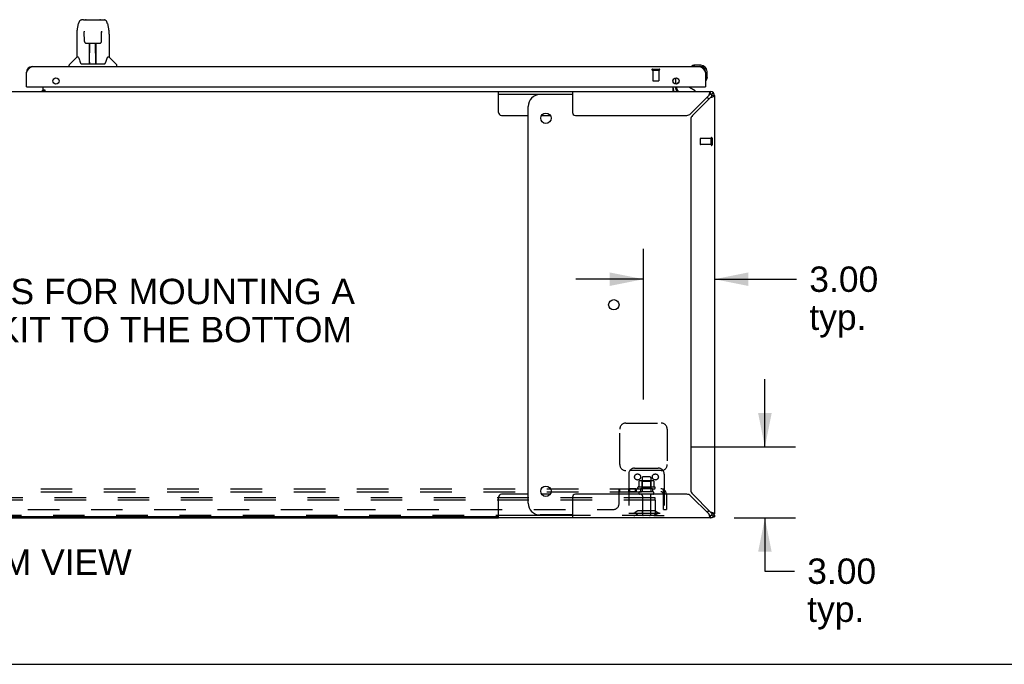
# Model space of a CAD drawing. Header units: inches. Extents: x 0 to 243, y 0 to 157.
# Tile 3 of 22: x 79 to 121, y 0 to 27. Entities that reach past the tile are written whole.
import ezdxf

# ---------------------------------------------------------------- set-up
doc = ezdxf.new("R2010")
doc.units = ezdxf.units.IN
doc.header["$LTSCALE"] = 13.357143
doc.header["$MEASUREMENT"] = 0
doc.linetypes.add('HIDDEN', pattern=[0.2, 0.1, -0.1])
doc.layers.get('0').update_dxf_attribs({"linetype": 'CONTINUOUS'})
for name, color, linetype in [('02___PRT_ALL_AXES', 7, 'CONTINUOUS'), ('DEFAULT_2', 8, 'HIDDEN'), ('DIMENSIONS', 7, 'CONTINUOUS')]:
    doc.layers.add(name, color=color, linetype=linetype)
doc.styles.get("Standard").update_dxf_attribs({"font": 'arial.ttf'})
doc.dimstyles.new('DIMSTYLE_3', dxfattribs={"dimtxt": 1.071429, "dimasz": 1.428571, "dimexe": 0.09, "dimexo": 0.07, "dimgap": 0.0375, "dimtad": 0, "dimtih": 1, "dimtoh": 1, "dimzin": 4, "dimdsep": 46, "dimtxsty": 'Standard', "dimblk": '_FILLED', "dimblk1": '_FILLED', "dimblk2": '_FILLED', "dimcen": 0.09, "dimazin": 1, "dimtfac": 1, "dimtdec": 3, "dimtofl": 0, "dimtmove": 0, "dimatfit": 3, "dimldrblk": '_FILLED', "dimfxl": 1, "dimtolj": 1, "dimtzin": 4, "dimarcsym": 0})

# ---------------------------------------------------------------- blocks, each defined once
blk = doc.blocks.new('_FILLED')
at = {"color": 0, "linetype": 'ByBlock'}
blk.add_solid([(0, 0), (-1, 0.2), (-1, -0.2)], dxfattribs=at)
blk = doc.blocks.new('*D22')
at = {"layer": 'DIMENSIONS', "color": 2, "linetype": 'Continuous'}
for p, q in [((105.508, 11.181), (105.508, 17.548)), ((105.508, 16.262), (102.65, 16.262)), ((108.508, 16.262), (111.976, 16.262))]:
    blk.add_line(p, q, dxfattribs=at)
at = {"layer": 'DIMENSIONS', "color": 2, "linetype": 'Continuous', "xscale": 1.4285714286, "yscale": 1.4285714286, "zscale": 1.4285714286}
blk.add_blockref('_FILLED', (105.508, 16.262), dxfattribs=at)
at = {"layer": 'DIMENSIONS', "color": 2, "linetype": 'Continuous', "xscale": 1.4285714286, "yscale": 1.4285714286, "zscale": 1.4285714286, "rotation": 180}
blk.add_blockref('_FILLED', (108.508, 16.262), dxfattribs=at)
at = {"layer": 'DIMENSIONS', "color": 2, "linetype": 'Continuous', "insert": (112.512, 16.798), "char_height": 1.0714, "width": 2.91158, "attachment_point": 1, "line_spacing_factor": 0.9}
blk.add_mtext('3.00\\Ptyp.', dxfattribs=at)
blk = doc.blocks.new('*D23')
at = {"layer": 'DIMENSIONS', "color": 2, "linetype": 'Continuous'}
for p, q in [((110.636, 9.181), (110.636, 12.039)), ((107.508, 9.181), (111.922, 9.181)), ((109.341, 6.181), (111.922, 6.181)), ((110.636, 6.181), (110.636, 3.932)), ((110.636, 3.932), (111.886, 3.932))]:
    blk.add_line(p, q, dxfattribs=at)
at = {"layer": 'DIMENSIONS', "color": 2, "linetype": 'Continuous', "xscale": 1.4285714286, "yscale": 1.4285714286, "zscale": 1.4285714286}
for p, rotation in [((110.636, 9.181), 270), ((110.636, 6.181), 90)]:
    blk.add_blockref('_FILLED', p, dxfattribs=dict(at, rotation=rotation))
at = {"layer": 'DIMENSIONS', "color": 2, "linetype": 'Continuous', "insert": (112.422, 4.468), "char_height": 1.0714, "width": 2.91158, "attachment_point": 1, "line_spacing_factor": 0.9}
blk.add_mtext('3.00\\Ptyp.', dxfattribs=at)

msp = doc.modelspace()

# ---------------------------------------------------------------- linework, layer by layer
at = {"color": 7, "linetype": 'Continuous'}
for p, q in [((81.584, 26.748), (81.649, 27.053)), ((81.853, 27.208), (81.773, 27.208)), ((81.854, 27.208), (82.661, 27.208)), ((81.859, 27.208), (81.858, 27.208)), ((81.964, 27.22), (82.551, 27.22)), ((82.662, 27.208), (82.742, 27.208)), ((82.866, 27.053), (82.931, 26.748)), ((81.891, 26.696), (81.871, 26.696)), ((81.89, 26.732), (81.89, 26.729)), ((81.89, 26.729), (81.89, 26.724)), ((81.89, 26.724), (81.891, 26.716)), ((81.891, 26.716), (81.891, 26.706)), ((81.898, 26.302), (81.891, 26.706)), ((82.617, 26.302), (82.624, 26.713)), ((82.624, 26.713), (82.625, 26.722)), ((82.644, 26.696), (82.624, 26.696)), ((82.625, 26.722), (82.625, 26.727)), ((81.569, 26.605), (81.569, 25.633)), ((81.978, 26.224), (82.098, 26.224)), ((82.108, 25.378), (82.123, 26.224)), ((82.116, 25.809), (82.116, 26.224)), ((82.134, 26.225), (82.381, 26.225)), ((82.384, 25.358), (82.368, 26.225)), ((82.372, 26.225), (82.372, 26.161)), ((82.399, 25.358), (82.399, 26.224)), ((82.417, 26.224), (82.537, 26.224)), ((82.947, 26.604), (82.947, 25.633)), ((82.122, 26.161), (82.116, 26.161)), ((82.119, 25.999), (82.116, 25.999)), ((82.119, 25.987), (82.116, 25.987)), ((82.37, 26.161), (82.399, 26.161)), ((82.399, 25.999), (82.372, 25.999)), ((82.399, 25.987), (82.373, 25.987)), ((81.563, 25.627), (81.265, 25.33)), ((81.642, 25.633), (81.569, 25.633)), ((81.736, 25.381), (81.742, 25.374)), ((82.109, 25.429), (82.109, 25.404)), ((82.377, 25.759), (82.399, 25.759)), ((82.399, 25.755), (82.377, 25.755)), ((82.383, 25.404), (82.382, 25.429)), ((82.947, 25.633), (82.873, 25.633)), ((82.952, 25.627), (83.25, 25.33)), ((81.254, 25.239), (81.254, 25.302)), ((81.772, 25.358), (82.743, 25.358)), ((82.116, 25.358), (82.116, 25.362)), ((83.261, 25.239), (83.261, 25.302)), ((107.544, 25.254), (107.538, 25.253)), ((107.635, 25.297), (107.673, 25.299)), ((107.93, 25.299), (107.673, 25.299)), ((108.133, 24.993), (108.133, 25.036)), ((108.193, 24.78), (108.193, 25.036)), ((106.758, 24.59), (106.758, 24.681)), ((107.013, 24.612), (106.933, 24.532)), ((108.146, 24.645), (108.148, 24.651)), ((108.193, 24.78), (108.19, 24.742)), ((57.631, 24.181), (99.384, 24.181)), ((79.465, 24.385), (79.445, 24.385)), ((80.154, 24.264), (80.082, 24.192)), ((80.154, 24.216), (80.154, 24.385)), ((80.154, 24.262), (80.222, 24.262)), ((80.154, 24.181), (80.154, 24.211)), ((80.222, 24.211), (80.154, 24.211)), ((80.222, 24.262), (80.222, 24.211)), ((99.384, 23.306), (99.384, 24.181)), ((106.758, 24.21), (106.758, 24.385)), ((106.904, 24.385), (106.904, 24.338)), ((107.691, 24.22), (107.452, 24.358)), ((107.691, 24.181), (107.691, 24.22)), ((108.113, 24.385), (108.133, 24.385)), ((108.341, 24.077), (108.341, 24.181)), ((108.459, 24.133), (108.385, 24.059)), ((99.384, 24.077), (102.508, 24.077)), ((102.508, 24.056), (101.139, 24.056)), ((108.508, 24.015), (108.404, 24.015)), ((100.639, 6.806), (100.639, 23.556)), ((99.509, 23.181), (100.639, 23.181)), ((101.21, 23.181), (101.568, 23.181)), ((100.639, 7.181), (99.509, 7.181)), ((101.568, 7.181), (101.21, 7.181)), ((99.384, 6.181), (99.384, 7.056)), ((102.508, 6.285), (99.384, 6.285)), ((102.508, 6.306), (101.139, 6.306)), ((108.341, 6.181), (108.341, 6.285)), ((108.459, 6.23), (108.385, 6.304)), ((108.404, 6.348), (108.508, 6.348)), ((99.384, 6.233), (57.631, 6.233)), ((108.404, 6.194), (108.404, 6.181)), ((108.462, 6.233), (108.508, 6.233)), ((0, 0), (242.857, 0))]:
    msp.add_line(p, q, dxfattribs=at)
at = {"color": 3, "linetype": 'Continuous'}
for p, q in [((79.445, 24.385), (79.445, 24.993)), ((79.692, 25.239), (107.886, 25.239)), ((108.133, 24.993), (108.133, 24.385)), ((106.862, 24.767), (106.862, 24.504)), ((79.465, 24.385), (108.113, 24.385)), ((79.982, 24.192), (80.154, 24.192)), ((80.154, 24.216), (80.222, 24.216)), ((99.384, 24.181), (108.341, 24.181)), ((102.508, 24.181), (102.508, 23.306)), ((106.862, 24.385), (106.862, 24.324)), ((108.265, 24.015), (107.496, 23.246)), ((107.572, 23.17), (108.341, 23.939)), ((108.393, 23.954), (108.417, 23.962)), ((108.508, 24.015), (108.508, 6.348)), ((102.633, 23.181), (107.34, 23.181)), ((107.508, 23.014), (107.508, 7.349)), ((107.34, 7.181), (102.633, 7.181)), ((107.496, 7.117), (108.265, 6.348)), ((108.341, 6.424), (107.572, 7.193)), ((102.508, 7.056), (102.508, 6.181)), ((108.28, 6.296), (108.288, 6.272)), ((108.508, 6.296), (108.508, 6.233)), ((57.631, 6.181), (99.384, 6.181)), ((108.341, 6.181), (99.384, 6.181)), ((108.404, 6.181), (108.341, 6.181))]:
    msp.add_line(p, q, dxfattribs=at)
at = {"color": 7, "linetype": 'Continuous'}
for points in [[(81.773, 27.208), (81.769, 27.208), (81.753, 27.206), (81.739, 27.201), (81.725, 27.195), (81.712, 27.186), (81.702, 27.176), (81.692, 27.165), (81.684, 27.152), (81.676, 27.139), (81.67, 27.124), (81.664, 27.108), (81.658, 27.089), (81.652, 27.068), (81.649, 27.053)], [(82.843, 27.13), (82.837, 27.143), (82.83, 27.155), (82.823, 27.165), (82.814, 27.175), (82.805, 27.184), (82.794, 27.192), (82.783, 27.199), (82.77, 27.204), (82.757, 27.207), (82.742, 27.208)], [(82.866, 27.053), (82.864, 27.066), (82.859, 27.084), (82.854, 27.101), (82.848, 27.117), (82.843, 27.13)], [(81.584, 26.748), (81.578, 26.716), (81.572, 26.674), (81.569, 26.632), (81.569, 26.605)], [(81.89, 26.737), (81.89, 26.737), (81.89, 26.737), (81.89, 26.736), (81.89, 26.736), (81.89, 26.735), (81.89, 26.734), (81.89, 26.732)], [(82.625, 26.727), (82.625, 26.731), (82.625, 26.732), (82.625, 26.734), (82.625, 26.735), (82.625, 26.736), (82.625, 26.736), (82.625, 26.737)], [(82.947, 26.604), (82.946, 26.632), (82.943, 26.675), (82.937, 26.717), (82.931, 26.748)], [(81.898, 26.302), (81.899, 26.29), (81.902, 26.277), (81.908, 26.265), (81.915, 26.254), (81.924, 26.244), (81.934, 26.236), (81.946, 26.23), (81.958, 26.226), (81.97, 26.224), (81.977, 26.224)], [(82.098, 26.224), (82.102, 26.224), (82.111, 26.224), (82.119, 26.224), (82.128, 26.225), (82.134, 26.225)], [(82.381, 26.225), (82.389, 26.225), (82.397, 26.224), (82.406, 26.224), (82.415, 26.224), (82.417, 26.224)], [(82.538, 26.224), (82.547, 26.224), (82.559, 26.227), (82.571, 26.231), (82.582, 26.237), (82.592, 26.245), (82.601, 26.255), (82.608, 26.266), (82.613, 26.278), (82.616, 26.291), (82.617, 26.302)], [(81.638, 25.633), (81.644, 25.623), (81.657, 25.596), (81.672, 25.56), (81.688, 25.518), (81.704, 25.469), (81.719, 25.421)], [(81.719, 25.421), (81.722, 25.413), (81.726, 25.4), (81.731, 25.39), (81.736, 25.381)], [(81.742, 25.374), (81.748, 25.367), (81.754, 25.362), (81.762, 25.359), (81.77, 25.358), (81.771, 25.358)], [(82.744, 25.358), (82.745, 25.358), (82.753, 25.359), (82.76, 25.362), (82.767, 25.367)], [(82.767, 25.367), (82.773, 25.373), (82.779, 25.381)], [(82.779, 25.381), (82.784, 25.389), (82.789, 25.4), (82.793, 25.413), (82.796, 25.421)], [(82.796, 25.421), (82.81, 25.467), (82.826, 25.515), (82.842, 25.558), (82.857, 25.594), (82.871, 25.623), (82.877, 25.633)], [(106.758, 24.21), (106.759, 24.211), (106.761, 24.211), (106.763, 24.21), (106.764, 24.21), (106.766, 24.209), (106.768, 24.208), (106.77, 24.207), (106.771, 24.205), (106.773, 24.203), (106.774, 24.202), (106.776, 24.2), (106.777, 24.197)], [(106.777, 24.197), (106.78, 24.193), (106.781, 24.191), (106.783, 24.189), (106.784, 24.187), (106.786, 24.186), (106.787, 24.184), (106.789, 24.183), (106.79, 24.182), (106.792, 24.182), (106.793, 24.182), (106.794, 24.181)], [(108.303, 24.059), (108.295, 24.052), (108.288, 24.043), (108.28, 24.034), (108.273, 24.025), (108.265, 24.015)], [(108.341, 24.077), (108.333, 24.077), (108.326, 24.074), (108.318, 24.071), (108.311, 24.065), (108.303, 24.059)], [(108.341, 23.939), (108.351, 23.946), (108.36, 23.954), (108.369, 23.962), (108.378, 23.969), (108.385, 23.977), (108.392, 23.984), (108.397, 23.992), (108.401, 24), (108.403, 24.007), (108.404, 24.015)], [(108.265, 6.348), (108.273, 6.338), (108.28, 6.329), (108.288, 6.32), (108.295, 6.311), (108.303, 6.304), (108.311, 6.297), (108.318, 6.292), (108.326, 6.288), (108.333, 6.286), (108.341, 6.285)], [(108.385, 6.386), (108.378, 6.394), (108.369, 6.401), (108.36, 6.409), (108.351, 6.416), (108.341, 6.424)], [(108.404, 6.348), (108.403, 6.356), (108.401, 6.363), (108.397, 6.371), (108.392, 6.378), (108.385, 6.386)]]:
    msp.add_lwpolyline(points, dxfattribs=at)
at = {"color": 3, "linetype": 'Continuous'}
for points in [[(79.445, 24.993), (79.455, 25.009), (79.466, 25.025), (79.476, 25.041), (79.486, 25.057), (79.496, 25.072), (79.507, 25.087), (79.517, 25.102), (79.527, 25.116), (79.537, 25.13), (79.548, 25.143), (79.558, 25.155), (79.568, 25.167), (79.579, 25.178), (79.589, 25.188), (79.599, 25.198), (79.609, 25.206), (79.62, 25.214), (79.63, 25.221), (79.64, 25.226), (79.65, 25.231), (79.661, 25.235), (79.671, 25.237), (79.681, 25.239), (79.692, 25.239)], [(107.886, 25.239), (107.896, 25.239), (107.907, 25.237), (107.917, 25.235), (107.927, 25.231), (107.937, 25.226), (107.948, 25.221), (107.958, 25.214), (107.968, 25.206), (107.978, 25.198), (107.989, 25.188), (107.999, 25.178), (108.009, 25.167), (108.02, 25.155), (108.03, 25.143), (108.04, 25.13), (108.05, 25.116), (108.061, 25.102), (108.071, 25.087), (108.081, 25.072), (108.091, 25.057), (108.102, 25.041), (108.112, 25.025), (108.122, 25.009), (108.133, 24.993)], [(108.341, 24.181), (108.333, 24.179), (108.326, 24.173), (108.318, 24.163), (108.311, 24.15), (108.303, 24.133), (108.295, 24.113), (108.288, 24.091)], [(108.288, 24.091), (108.28, 24.066), (108.273, 24.041), (108.265, 24.015)], [(108.341, 23.939), (108.367, 23.946), (108.393, 23.954)], [(108.417, 23.962), (108.439, 23.969), (108.459, 23.977), (108.476, 23.984), (108.489, 23.992), (108.499, 24), (108.506, 24.007), (108.508, 24.015)], [(108.265, 6.348), (108.273, 6.322), (108.28, 6.296)], [(108.288, 6.272), (108.295, 6.25), (108.303, 6.23), (108.311, 6.213), (108.318, 6.2), (108.326, 6.19), (108.333, 6.183), (108.341, 6.181)], [(108.417, 6.401), (108.393, 6.409), (108.367, 6.416), (108.341, 6.424)], [(108.508, 6.348), (108.506, 6.356), (108.499, 6.363), (108.489, 6.371), (108.476, 6.378), (108.459, 6.386), (108.439, 6.394), (108.417, 6.401)]]:
    msp.add_lwpolyline(points, dxfattribs=at)
for centre in [(80.695, 24.635), (106.883, 24.635)]:
    msp.add_circle(centre, 0.133, dxfattribs=at)
at = {"color": 7, "linetype": 'Continuous'}
for centre in [(101.389, 23.056), (104.256, 15.181), (101.389, 7.306)]:
    msp.add_circle(centre, 0.219, dxfattribs=at)
for centre, radius, start, end in [((81.964, 27.2), 0.0197, 90, 156.393), ((82.551, 27.2), 0.0197, 23.607, 90), ((81.577, 25.613), 0.0197, 90, 135), ((82.128, 25.377), 0.0197, 179, 270), ((82.364, 25.377), 0.0197, 270, 1), ((82.938, 25.613), 0.0197, 45, 90), ((81.293, 25.302), 0.0394, 135, 180), ((82.128, 25.377), 0.0197, 260.739, 269.9232), ((82.363, 25.377), 0.0197, 270.0771, 272.6469), ((83.222, 25.302), 0.0394, 0, 45), ((107.553, 25.251), 0.015, 120.8899, 173.6204), ((107.553, 25.254), 0.015, 186.3796, 270), ((107.673, 25.049), 0.25, 90, 120.8899), ((107.93, 25.036), 0.263, 0, 90), ((107.93, 25.036), 0.203, 0, 90), ((108.148, 24.659), 0.015, 180, 263.6204), ((108.144, 24.659), 0.015, 276.3796, 329.1101), ((107.943, 24.78), 0.25, 329.1101, 360), ((107.004, 24.324), 0.246, 180, 214.1971), ((107.061, 24.338), 0.157, 180, 270), ((107.004, 24.461), 0.1, 135, 152.9825), ((107.503, 24.445), 0.1, 216.5468, 239.908), ((101.139, 23.556), 0.5, 90, 180), ((107.881, 23.556), 0.5, 38.696, 51.0622), ((108.341, 24.015), 0.0625, 0, 90), ((99.509, 23.306), 0.125, 180, 270), ((99.509, 7.056), 0.125, 90, 180), ((101.139, 6.806), 0.5, 180, 270), ((107.881, 6.806), 0.5, 308.9378, 321.304), ((108.341, 6.348), 0.0625, 270, 360)]:
    msp.add_arc(centre, radius, start, end, dxfattribs=at)
at = {"color": 3, "linetype": 'Continuous'}
for centre, radius, start, end in [((79.692, 24.993), 0.246, 90, 180), ((107.886, 24.993), 0.246, 0, 90), ((79.465, 24.405), 0.02, 180, 270), ((80.104, 24.231), 0.05, 308.7209, 346.7647), ((107.004, 24.324), 0.142, 180, 270), ((108.113, 24.405), 0.02, 270, 360), ((108.341, 24.015), 0.167, 0, 90), ((102.633, 23.306), 0.125, 180, 270), ((107.34, 23.401), 0.22, 270, 315), ((107.728, 23.014), 0.22, 135, 180), ((102.633, 7.056), 0.125, 90, 180), ((107.34, 6.961), 0.22, 45, 90), ((107.728, 7.349), 0.22, 180, 225), ((108.341, 6.348), 0.167, 270, 360)]:
    msp.add_arc(centre, radius, start, end, dxfattribs=at)
at = {"color": 7, "linetype": 'Continuous'}
for centre, major_axis, start_param, end_param in [((82.108, 25.397), (0.0394, 0), -1.369355, -1.26493), ((82.384, 25.397), (0, 0.0394), -3.446747, -3.141593)]:
    msp.add_ellipse(centre, major_axis=major_axis, ratio=1, start_param=start_param, end_param=end_param, dxfattribs=at)
at = {"layer": '02___PRT_ALL_AXES', "color": 8, "linetype": 'HIDDEN'}
for p, q in [((105.905, 25.092), (106.153, 25.092)), ((105.905, 25.092), (105.905, 24.645)), ((106.153, 25.092), (106.153, 24.645)), ((108.361, 22.201), (107.914, 22.201)), ((108.361, 21.953), (108.361, 22.201)), ((108.361, 21.953), (107.914, 21.953)), ((105.45, 7.88), (105.45, 7.285)), ((105.816, 7.88), (105.816, 7.285)), ((105.193, 7.41), (104.873, 7.41)), ((104.873, 7.41), (104.873, 7.285)), ((105.193, 7.285), (104.873, 7.285)), ((104.912, 7.41), (104.912, 7.285)), ((105.154, 7.41), (105.154, 7.285)), ((105.193, 7.41), (105.193, 7.285)), ((105.988, 7.48), (105.277, 7.48)), ((105.298, 7.41), (105.383, 7.41)), ((105.883, 7.41), (105.383, 7.41)), ((105.383, 7.41), (105.383, 7.285)), ((105.883, 7.285), (105.383, 7.285)), ((105.467, 7.117), (105.467, 6.315)), ((105.799, 7.117), (105.799, 6.315)), ((105.883, 7.41), (105.967, 7.41)), ((105.883, 7.41), (105.883, 7.285))]:
    msp.add_line(p, q, dxfattribs=at)
at = {"layer": '02___PRT_ALL_AXES', "color": 3, "linetype": 'Continuous'}
msp.add_line((79.982, 24.192), (79.982, 24.181), dxfattribs=at)
at = {"layer": '02___PRT_ALL_AXES', "color": 8, "linetype": 'HIDDEN'}
for centre, radius, start, end in [((105.633, 6.88), 0.698, 117.6814, 120.6631), ((105.633, 6.88), 0.698, 59.3369, 62.3186), ((105.298, 7.449), 0.0384, 124.4497, 270), ((105.967, 7.449), 0.0384, 270, 55.5503)]:
    msp.add_arc(centre, radius, start, end, dxfattribs=at)
at = {"layer": 'DEFAULT_2', "color": 8, "linetype": 'HIDDEN'}
for p, q in [((105.887, 25.135), (106.171, 25.135)), ((105.887, 25.092), (106.171, 25.092)), ((105.915, 24.635), (106.143, 24.635)), ((107.904, 22.191), (107.904, 21.963)), ((108.361, 22.219), (108.361, 21.935)), ((108.404, 22.219), (108.404, 21.935)), ((104.758, 10.181), (106.258, 10.181)), ((104.508, 8.431), (104.508, 9.931)), ((106.508, 9.931), (106.508, 8.431)), ((106.258, 8.181), (104.758, 8.181)), ((104.883, 8.035), (104.883, 6.285)), ((105.133, 8.285), (106.133, 8.285)), ((105.786, 7.91), (105.48, 7.91)), ((106.383, 8.035), (106.383, 6.285)), ((105.314, 7.725), (105.314, 7.507)), ((105.888, 7.746), (105.377, 7.746)), ((105.449, 7.726), (105.429, 7.746)), ((105.816, 7.726), (105.449, 7.726)), ((105.449, 7.43), (105.449, 7.726)), ((105.816, 7.726), (105.836, 7.746)), ((105.816, 7.43), (105.816, 7.726)), ((105.951, 7.725), (105.951, 7.507)), ((50.664, 7.41), (106.351, 7.41)), ((50.664, 7.285), (106.351, 7.285)), ((104.476, 6.785), (104.476, 7.356)), ((104.51, 7.285), (104.512, 7.285)), ((104.512, 7.285), (104.512, 7.41)), ((105.897, 7.179), (105.368, 7.179)), ((105.449, 7.43), (105.429, 7.41)), ((105.816, 7.43), (105.449, 7.43)), ((105.816, 7.43), (105.836, 7.41)), ((106.39, 7.356), (106.31, 7.26)), ((106.351, 7.285), (106.351, 7.41)), ((106.351, 6.535), (106.351, 7.173)), ((106.476, 7.173), (106.476, 6.535)), ((106.008, 7.035), (51.008, 7.035)), ((106.008, 6.931), (51.008, 6.931)), ((106.008, 6.931), (106.008, 7.035)), ((106.008, 6.931), (106.008, 6.345)), ((105.948, 6.285), (51.068, 6.285)), ((52.789, 6.535), (104.226, 6.535)), ((104.883, 6.389), (106.383, 6.389)), ((105.225, 6.458), (105.157, 6.409)), ((105.286, 6.374), (105.218, 6.325)), ((105.973, 6.479), (105.292, 6.479)), ((105.973, 6.375), (105.292, 6.375)), ((105.458, 6.479), (105.458, 6.375)), ((105.808, 6.479), (105.808, 6.375)), ((105.948, 6.285), (106.383, 6.285)), ((105.979, 6.374), (106.047, 6.325)), ((106.04, 6.458), (106.108, 6.409)), ((106.351, 6.535), (106.476, 6.535))]:
    msp.add_line(p, q, dxfattribs=at)
for points in [[(105.314, 7.507), (105.314, 7.506), (105.313, 7.504), (105.313, 7.504), (105.313, 7.503), (105.312, 7.502), (105.312, 7.501), (105.312, 7.501), (105.311, 7.501), (105.311, 7.5), (105.311, 7.5), (105.31, 7.499), (105.31, 7.499), (105.31, 7.499), (105.309, 7.499), (105.309, 7.499), (105.309, 7.498), (105.309, 7.498), (105.308, 7.498)], [(105.32, 7.734), (105.318, 7.733), (105.317, 7.732), (105.316, 7.731), (105.315, 7.73), (105.314, 7.728), (105.314, 7.726), (105.314, 7.725)], [(105.945, 7.734), (105.947, 7.733), (105.948, 7.732), (105.949, 7.731), (105.95, 7.73), (105.951, 7.728), (105.951, 7.726), (105.951, 7.725)], [(105.957, 7.498), (105.956, 7.498), (105.956, 7.498), (105.956, 7.499), (105.956, 7.499), (105.955, 7.499), (105.955, 7.499), (105.955, 7.499), (105.954, 7.5), (105.954, 7.5), (105.954, 7.501), (105.953, 7.501), (105.953, 7.501), (105.953, 7.502), (105.952, 7.503), (105.952, 7.504), (105.952, 7.504), (105.952, 7.506), (105.951, 7.507)], [(104.476, 7.356), (104.478, 7.359), (104.479, 7.361), (104.481, 7.364), (104.483, 7.367), (104.484, 7.37), (104.486, 7.374), (104.487, 7.377)], [(104.476, 7.26), (104.478, 7.26), (104.48, 7.259), (104.481, 7.259), (104.483, 7.26), (104.485, 7.26), (104.486, 7.261), (104.488, 7.262), (104.489, 7.263), (104.491, 7.264), (104.492, 7.266), (104.493, 7.267)], [(104.476, 7.26), (104.478, 7.26), (104.48, 7.259), (104.481, 7.259), (104.483, 7.26), (104.485, 7.26), (104.486, 7.261)], [(104.487, 7.377), (104.49, 7.384), (104.492, 7.388), (104.493, 7.391), (104.495, 7.394)], [(104.488, 7.262), (104.489, 7.263), (104.491, 7.264), (104.492, 7.266), (104.493, 7.267), (104.495, 7.269), (104.496, 7.271), (104.499, 7.275)], [(104.495, 7.394), (104.496, 7.397), (104.498, 7.4), (104.5, 7.403), (104.502, 7.405), (104.504, 7.407)], [(104.498, 7.4), (104.5, 7.403), (104.502, 7.405), (104.504, 7.407), (104.505, 7.408), (104.507, 7.409), (104.509, 7.41), (104.51, 7.41), (104.512, 7.41)], [(104.499, 7.275), (104.5, 7.277), (104.501, 7.279), (104.503, 7.28), (104.504, 7.282), (104.506, 7.283), (104.507, 7.284)], [(104.501, 7.279), (104.503, 7.28), (104.504, 7.282), (104.506, 7.283), (104.507, 7.284), (104.509, 7.285), (104.51, 7.285), (104.512, 7.285)], [(104.509, 7.41), (104.51, 7.41), (104.512, 7.41)], [(106.31, 7.26), (106.311, 7.26), (106.312, 7.259), (106.313, 7.259), (106.314, 7.26), (106.315, 7.26), (106.316, 7.261), (106.317, 7.262), (106.319, 7.263), (106.32, 7.264), (106.322, 7.266), (106.324, 7.267), (106.328, 7.271)], [(106.351, 7.345), (106.351, 7.345), (106.351, 7.345), (106.351, 7.345), (106.351, 7.345), (106.351, 7.344), (106.351, 7.344), (106.351, 7.344), (106.351, 7.343), (106.351, 7.342), (106.351, 7.342), (106.351, 7.341), (106.351, 7.34), (106.351, 7.34), (106.35, 7.339), (106.35, 7.338), (106.35, 7.338), (106.35, 7.337), (106.35, 7.336), (106.35, 7.335), (106.35, 7.335), (106.349, 7.334), (106.349, 7.333), (106.349, 7.332), (106.349, 7.331), (106.349, 7.331), (106.348, 7.33), (106.348, 7.329), (106.348, 7.328), (106.348, 7.327), (106.347, 7.327), (106.347, 7.326), (106.347, 7.325), (106.347, 7.324), (106.346, 7.323), (106.346, 7.322), (106.346, 7.321), (106.346, 7.32), (106.345, 7.319), (106.345, 7.318), (106.345, 7.318), (106.344, 7.317), (106.344, 7.316), (106.344, 7.315), (106.343, 7.314), (106.343, 7.313), (106.343, 7.312), (106.342, 7.311), (106.342, 7.31), (106.341, 7.309), (106.341, 7.307), (106.341, 7.306), (106.34, 7.305), (106.34, 7.304), (106.339, 7.303), (106.339, 7.302), (106.339, 7.301), (106.338, 7.3), (106.338, 7.299), (106.337, 7.298), (106.337, 7.298), (106.336, 7.297), (106.336, 7.296), (106.336, 7.295), (106.335, 7.294), (106.335, 7.293), (106.334, 7.293), (106.334, 7.292), (106.334, 7.291), (106.333, 7.29), (106.333, 7.289), (106.333, 7.289), (106.332, 7.288), (106.332, 7.287), (106.331, 7.287), (106.331, 7.286), (106.331, 7.285), (106.33, 7.285), (106.33, 7.284), (106.33, 7.283), (106.329, 7.283), (106.329, 7.282), (106.329, 7.282), (106.328, 7.282), (106.328, 7.282)], [(106.328, 7.271), (106.33, 7.273), (106.332, 7.275), (106.334, 7.277), (106.337, 7.279), (106.339, 7.28), (106.341, 7.282), (106.344, 7.283), (106.346, 7.284), (106.348, 7.285), (106.35, 7.285), (106.351, 7.285)], [(106.328, 7.282), (106.328, 7.281), (106.328, 7.281), (106.328, 7.281), (106.328, 7.282), (106.329, 7.282), (106.329, 7.282), (106.329, 7.282), (106.329, 7.283), (106.33, 7.283), (106.33, 7.284), (106.33, 7.284), (106.331, 7.285), (106.331, 7.285)], [(106.372, 7.388), (106.37, 7.391), (106.368, 7.394), (106.367, 7.397), (106.365, 7.4), (106.364, 7.403), (106.362, 7.405), (106.36, 7.407), (106.358, 7.408), (106.356, 7.409), (106.354, 7.41), (106.353, 7.41), (106.351, 7.41)], [(106.351, 7.342), (106.351, 7.342), (106.351, 7.343), (106.351, 7.343), (106.351, 7.344), (106.351, 7.344), (106.351, 7.345), (106.351, 7.345), (106.351, 7.345)], [(106.39, 7.356), (106.388, 7.359), (106.386, 7.361), (106.383, 7.364), (106.382, 7.367), (106.38, 7.37), (106.378, 7.374), (106.376, 7.377), (106.375, 7.381), (106.372, 7.388)]]:
    msp.add_lwpolyline(points, dxfattribs=at)
for centre in [(105.258, 7.91), (106.008, 7.91)]:
    msp.add_circle(centre, 0.128, dxfattribs=at)
for centre, radius, start, end in [((105.887, 25.114), 0.0215, 90, 270), ((106.171, 25.114), 0.0215, 270, 90), ((105.915, 24.645), 0.01, 180, 270), ((106.143, 24.645), 0.01, 270, 360), ((107.914, 22.191), 0.01, 90, 180), ((108.382, 22.219), 0.0215, 0, 180), ((107.914, 21.963), 0.01, 180, 270), ((108.382, 21.935), 0.0215, 180, 360), ((104.758, 9.931), 0.25, 90, 180), ((106.258, 9.931), 0.25, 0, 90), ((104.758, 8.431), 0.25, 180, 270), ((106.258, 8.431), 0.25, 270, 360), ((105.133, 8.035), 0.25, 90, 180), ((105.48, 7.88), 0.03, 90, 180), ((105.786, 7.88), 0.03, 0, 90), ((106.133, 8.035), 0.25, 0, 90), ((105.377, 7.605), 0.141, 90, 113.95), ((105.888, 7.605), 0.141, 66.05, 90), ((105.368, 7.232), 0.053, 90, 270), ((105.404, 7.117), 0.0625, 0, 90), ((105.861, 7.117), 0.0625, 90, 180), ((105.897, 7.232), 0.053, 270, 90), ((106.239, 7.173), 0.237, 0, 90), ((106.239, 7.173), 0.112, 0, 90), ((104.226, 6.785), 0.25, 270, 360), ((105.097, 6.493), 0.104, 270, 305.7539), ((105.097, 6.493), 0.208, 270, 305.7539), ((105.292, 6.365), 0.114, 90, 125.7539), ((105.292, 6.365), 0.01, 90, 125.7539), ((105.497, 6.315), 0.03, 180, 270), ((105.769, 6.315), 0.03, 270, 360), ((105.945, 6.348), 0.0625, 270, 360), ((105.948, 6.345), 0.06, 270, 360), ((105.973, 6.365), 0.114, 54.2461, 90), ((105.973, 6.365), 0.01, 54.2461, 90), ((106.168, 6.493), 0.208, 234.2461, 270), ((106.168, 6.493), 0.104, 234.2461, 270)]:
    msp.add_arc(centre, radius, start, end, dxfattribs=at)

# ---------------------------------------------------------------- texts
at = {"layer": 'DIMENSIONS', "color": 2, "linetype": 'Continuous', "char_height": 1.07143, "attachment_point": 2, "line_spacing_factor": 0.9}
for s, insert, width in [('CUTOUT PROVISIONS FOR MOUNTING A\\PSTANDARD FLOOR KIT TO THE BOTTOM', (78.566, 16.279), 29.46229), ('BOTTOM VIEW', (78.571, 4.848), 10.61869)]:
    msp.add_mtext(s, dxfattribs=dict(at, insert=insert, width=width))

# ---------------------------------------------------------------- dimensions: what is measured, and where the dimension line sits
at = {"layer": 'DIMENSIONS', "color": 2, "linetype": 'Continuous'}
for base, p1, p2, angle, picture, middle in [((105.508, 16.262), (108.508, 6.296), (105.508, 11.111), 180, '*D22', (113.968, 15.459)), ((110.636, 9.181), (109.271, 6.181), (107.438, 9.181), 90, '*D23', (113.878, 3.128))]:
    dim = msp.add_linear_dim(base=base, p1=p1, p2=p2, angle=angle, text='<>\\Ptyp.', dimstyle='DIMSTYLE_3', dxfattribs=at)
    dim.commit()
    dim.dimension.update_dxf_attribs({"geometry": picture, "text_midpoint": middle, "dimtype": 160})

doc.saveas('drawing.dxf')
